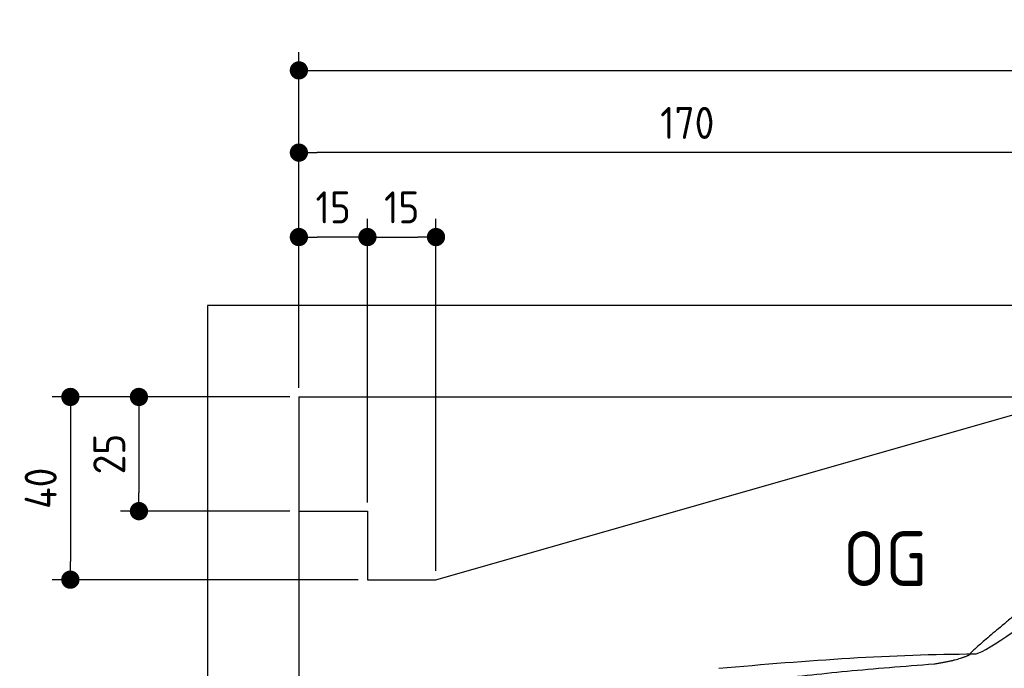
# Model space of a CAD drawing. Header units: millimetres. Extents: x -411 to 6777, y 0 to 6777.
# Tile 3 of 6: x -411 to 1744, y 5357 to 6777. Entities that reach past the tile are written whole.
import ezdxf

# ---------------------------------------------------------------- set-up
doc = ezdxf.new("R2010")
doc.units = ezdxf.units.MM
doc.layers.add('4', color=3, linetype='Continuous')
for name, color, linetype, lineweight in [('car', 10, 'Continuous', 25), ('Freiraum', 7, 'Continuous', 25), ('Gebäude', 7, 'Continuous', 25)]:
    doc.layers.add(name, color=color, linetype=linetype, lineweight=lineweight)
doc.styles.get("Standard").update_dxf_attribs({"font": 'ISOCP.SHX'})
doc.dimstyles.new('GEN-ISO', dxfattribs={"dimscale": 20, "dimtxt": 3.5, "dimasz": 2, "dimexe": 2, "dimexo": 1, "dimgap": 1.5, "dimtad": 1, "dimdec": 1, "dimlfac": 0.1, "dimdsep": 46, "dimtxsty": 'STANDARD', "dimblk": 'PUNKT', "dimcen": 2, "dimclrd": 256, "dimclre": 256, "dimclrt": 2, "dimadec": 0, "dimazin": 0, "dimtp": 0.1, "dimtm": 0.1, "dimtfac": 0.71, "dimtdec": 1, "dimtmove": 2, "dimatfit": 3, "dimldrblk": 'PUNKT', "dimfxl": 2, "dimtolj": 1, "dimarcsym": 0})

# ---------------------------------------------------------------- blocks, each defined once
blk = doc.blocks.new('PUNKT')
at = {"layer": '4', "color": 0, "linetype": 'ByBlock'}
blk.add_line((-0.5, 0), (-1, 0), dxfattribs=at)
at = {"layer": '4', "color": 0, "linetype": 'ByBlock', "const_width": 0.5}
blk.add_lwpolyline([(-0.25, 0, 1), (0.25, 0, 1)], format="xyb", close=True, dxfattribs=at)
blk = doc.blocks.new('*D37')
at = {"layer": '4', "lineweight": -2, "transparency": 16777216}
for p, q in [((200, 5970.9), (200, 6705.8)), ((5700, 6170.9), (5700, 6705.8)), ((240, 6665.8), (5660, 6665.8))]:
    blk.add_line(p, q, dxfattribs=at)
at = {"layer": 'Defpoints', "color": 0, "transparency": 16777216}
for p in [(5700, 6665.8), (5700, 6150.9), (200, 5950.9)]:
    blk.add_point(p, dxfattribs=at)
at = {"layer": '4', "lineweight": -2, "transparency": 16777216, "xscale": 40, "yscale": 40, "zscale": 40, "rotation": 180}
blk.add_blockref('PUNKT', (200, 6665.8), dxfattribs=at)
at = {"layer": '4', "lineweight": -2, "transparency": 16777216, "xscale": 40, "yscale": 40, "zscale": 40}
blk.add_blockref('PUNKT', (5700, 6665.8), dxfattribs=at)
at = {"layer": '4', "color": 2, "transparency": 16777216, "insert": (2950, 6730.8), "char_height": 70, "attachment_point": 5}
blk.add_mtext('550', dxfattribs=at)
blk = doc.blocks.new('Car')
at = {"layer": 'car'}
for points, degree in [([(1628.7, 5403.6), (1664.4, 5400.2), (1964.3, 5651.8), (2141.8, 5762.4)], 3), ([(1924.6, 5657.4), (1844.1, 5596.2), (1742.5, 5511.8), (1614.1, 5405.4), (1620.1, 5403.5)], 4), ([(1069.7, 5366.9), (1265.9, 5386.6), (1450.9, 5401.4), (1628.7, 5403.6)], 3), ([(1541, 5381), (1594.1, 5389.3), (1619.8, 5402.5)], 2), ([(728.6, 5245), (964.4, 5333.8), (1541, 5381)], 2)]:
    blk.add_open_spline(points, degree=degree, dxfattribs=at)
blk = doc.blocks.new('_Dot')
at = {"color": 0, "linetype": 'ByBlock', "lineweight": -2}
blk.add_line((-0.5, 0), (-1, 0), dxfattribs=at)
at = {"color": 0, "linetype": 'ByBlock', "const_width": 0.5}
blk.add_lwpolyline([(-0.25, 0, 1), (0.25, 0, 1)], format="xyb", close=True, dxfattribs=at)
blk = doc.blocks.new('*D43')
at = {"layer": '4', "lineweight": -2, "transparency": 16777216}
for p, q in [((200, 5970.9), (200, 6525.7)), ((1899.7, 5970.8), (1899.7, 6525.7)), ((1859.7, 6485.7), (240, 6485.7))]:
    blk.add_line(p, q, dxfattribs=at)
at = {"layer": 'Defpoints', "color": 0, "transparency": 16777216}
for p in [(200, 6485.7), (200, 5950.9), (1899.7, 5950.8)]:
    blk.add_point(p, dxfattribs=at)
at = {"layer": '4', "lineweight": -2, "transparency": 16777216, "xscale": 40, "yscale": 40, "zscale": 40, "rotation": 180}
blk.add_blockref('_Dot', (200, 6485.7), dxfattribs=at)
at = {"layer": '4', "lineweight": -2, "transparency": 16777216, "xscale": 40, "yscale": 40, "zscale": 40}
blk.add_blockref('_Dot', (1899.7, 6485.7), dxfattribs=at)
at = {"layer": '4', "color": 2, "transparency": 16777216, "insert": (1049.8, 6550.7), "char_height": 70, "attachment_point": 5}
blk.add_mtext('170', dxfattribs=at)
blk = doc.blocks.new('*D44')
at = {"layer": '4', "lineweight": -2, "transparency": 16777216}
for p, q in [((200, 5970.9), (200, 6340.9)), ((350, 5720.9), (350, 6340.9)), ((310, 6300.9), (240, 6300.9))]:
    blk.add_line(p, q, dxfattribs=at)
at = {"layer": 'Defpoints', "color": 0, "transparency": 16777216}
for p in [(200, 6300.9), (200, 5950.9), (350, 5700.9)]:
    blk.add_point(p, dxfattribs=at)
at = {"layer": '4', "lineweight": -2, "transparency": 16777216, "xscale": 40, "yscale": 40, "zscale": 40, "rotation": 180}
blk.add_blockref('_Dot', (200, 6300.9), dxfattribs=at)
at = {"layer": '4', "lineweight": -2, "transparency": 16777216, "xscale": 40, "yscale": 40, "zscale": 40}
blk.add_blockref('_Dot', (350, 6300.9), dxfattribs=at)
at = {"layer": '4', "color": 2, "transparency": 16777216, "insert": (275, 6365.9), "char_height": 70, "attachment_point": 5}
blk.add_mtext('15', dxfattribs=at)
blk = doc.blocks.new('*D45')
at = {"layer": '4', "lineweight": -2, "transparency": 16777216}
for p, q in [((180, 5950.9), (-340, 5950.9)), ((-300, 5910.9), (-300, 5590.9)), ((330, 5550.9), (-340, 5550.9))]:
    blk.add_line(p, q, dxfattribs=at)
at = {"layer": 'Defpoints', "color": 0, "transparency": 16777216}
for p in [(200, 5950.9), (-300, 5550.9), (350, 5550.9)]:
    blk.add_point(p, dxfattribs=at)
at = {"layer": '4', "lineweight": -2, "transparency": 16777216, "xscale": 40, "yscale": 40, "zscale": 40}
for p, rotation in [((-300, 5950.9), 90), ((-300, 5550.9), 270)]:
    blk.add_blockref('_Dot', p, dxfattribs=dict(at, rotation=rotation))
at = {"layer": '4', "color": 2, "transparency": 16777216, "insert": (-365, 5750.9), "char_height": 70, "attachment_point": 5, "rotation": 90}
blk.add_mtext('40', dxfattribs=at)
blk = doc.blocks.new('*D46')
at = {"layer": '4', "lineweight": -2, "transparency": 16777216}
for p, q in [((180, 5950.9), (-190, 5950.9)), ((-150, 5910.9), (-150, 5740.9)), ((180, 5700.9), (-190, 5700.9))]:
    blk.add_line(p, q, dxfattribs=at)
at = {"layer": 'Defpoints', "color": 0, "transparency": 16777216}
for p in [(200, 5950.9), (-150, 5700.9), (200, 5700.9)]:
    blk.add_point(p, dxfattribs=at)
at = {"layer": '4', "lineweight": -2, "transparency": 16777216, "xscale": 40, "yscale": 40, "zscale": 40}
for p, rotation in [((-150, 5950.9), 90), ((-150, 5700.9), 270)]:
    blk.add_blockref('_Dot', p, dxfattribs=dict(at, rotation=rotation))
at = {"layer": '4', "color": 2, "transparency": 16777216, "insert": (-215, 5825.9), "char_height": 70, "attachment_point": 5, "rotation": 90}
blk.add_mtext('25', dxfattribs=at)
blk = doc.blocks.new('*D47')
at = {"layer": '4', "lineweight": -2, "transparency": 16777216}
for p, q in [((350, 5720), (350, 6340.9)), ((500, 5570), (500, 6340.9)), ((390, 6300.9), (460, 6300.9))]:
    blk.add_line(p, q, dxfattribs=at)
at = {"layer": 'Defpoints', "color": 0, "transparency": 16777216}
for p in [(500, 6300.9), (350, 5700), (500, 5550)]:
    blk.add_point(p, dxfattribs=at)
at = {"layer": '4', "lineweight": -2, "transparency": 16777216, "xscale": 40, "yscale": 40, "zscale": 40, "rotation": 180}
blk.add_blockref('_Dot', (350, 6300.9), dxfattribs=at)
at = {"layer": '4', "lineweight": -2, "transparency": 16777216, "xscale": 40, "yscale": 40, "zscale": 40}
blk.add_blockref('_Dot', (500, 6300.9), dxfattribs=at)
at = {"layer": '4', "color": 2, "transparency": 16777216, "insert": (425, 6365.9), "char_height": 70, "attachment_point": 5}
blk.add_mtext('15', dxfattribs=at)
blk = doc.blocks.new('Gebäude_375_GT200')
at = {"layer": 'Freiraum'}
blk.add_lwpolyline([(200, 5700.9), (350, 5700.9), (350, 5550.9), (499.8, 5550.9), (1900, 5950.9)], dxfattribs=at)
at = {"layer": 'Gebäude'}
for p, q in [((5900, 6150.8), (0, 6150.8)), ((0, 6150.8), (0, 0)), ((200, 5950.9), (5700, 5950.9)), ((200, 5950.9), (200, 200))]:
    blk.add_line(p, q, dxfattribs=at)

msp = doc.modelspace()

# ---------------------------------------------------------------- block references
at = {"layer": 'car', "rotation": 359.4752422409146}
msp.add_blockref('Car', (0, 0), dxfattribs=at)
at = {"layer": 'Gebäude', "linetype": 'Continuous'}
msp.add_blockref('Gebäude_375_GT200', (0, 0), dxfattribs=at)

# ---------------------------------------------------------------- texts
msp.add_text('OG', height=120).set_placement((1390.46, 5537))

# ---------------------------------------------------------------- dimensions: what is measured, and where the dimension line sits
at = {"layer": '4'}
for base, p1, p2, override, picture, middle in [((5700, 6665.8), (200, 5950.88), (5700, 6150.88), {"dimtdec": 3, "dimtolj": 0}, '*D37', (2950, 6730.8)), ((200, 6485.7), (1899.68, 5950.79), (200, 5950.88), {"dimblk1": 'Dot', "dimblk2": 'Dot', "dimsah": 1, "dimtdec": 3, "dimtolj": 0}, '*D43', (1049.84, 6550.7)), ((200, 6300.88), (350, 5700.88), (200, 5950.88), {"dimblk1": 'Dot', "dimblk2": 'Dot', "dimsah": 1, "dimtdec": 3, "dimtolj": 0}, '*D44', (275, 6365.88)), ((500, 6300.88), (350, 5700), (500, 5550), {"dimblk1": 'Dot', "dimblk2": 'Dot', "dimsah": 1, "dimtdec": 3, "dimtolj": 0}, '*D47', (425, 6365.88))]:
    dim = msp.add_linear_dim(base=base, p1=p1, p2=p2, dimstyle='GEN-ISO', override=override, dxfattribs=at)
    dim.commit()
    dim.dimension.update_dxf_attribs({"geometry": picture, "text_midpoint": middle})
for base, p2, picture, middle in [((-300, 5550.88), (350, 5550.88), '*D45', (-365, 5750.88)), ((-150, 5700.88), (200, 5700.88), '*D46', (-215.01, 5825.88))]:
    dim = msp.add_linear_dim(base=base, p1=(200, 5950.88), p2=p2, angle=90, dimstyle='GEN-ISO', override={"dimblk1": 'Dot', "dimblk2": 'Dot', "dimsah": 1, "dimtdec": 3, "dimtolj": 0}, dxfattribs=at)
    dim.commit()
    dim.dimension.update_dxf_attribs({"geometry": picture, "text_midpoint": middle})

doc.saveas('drawing.dxf')
